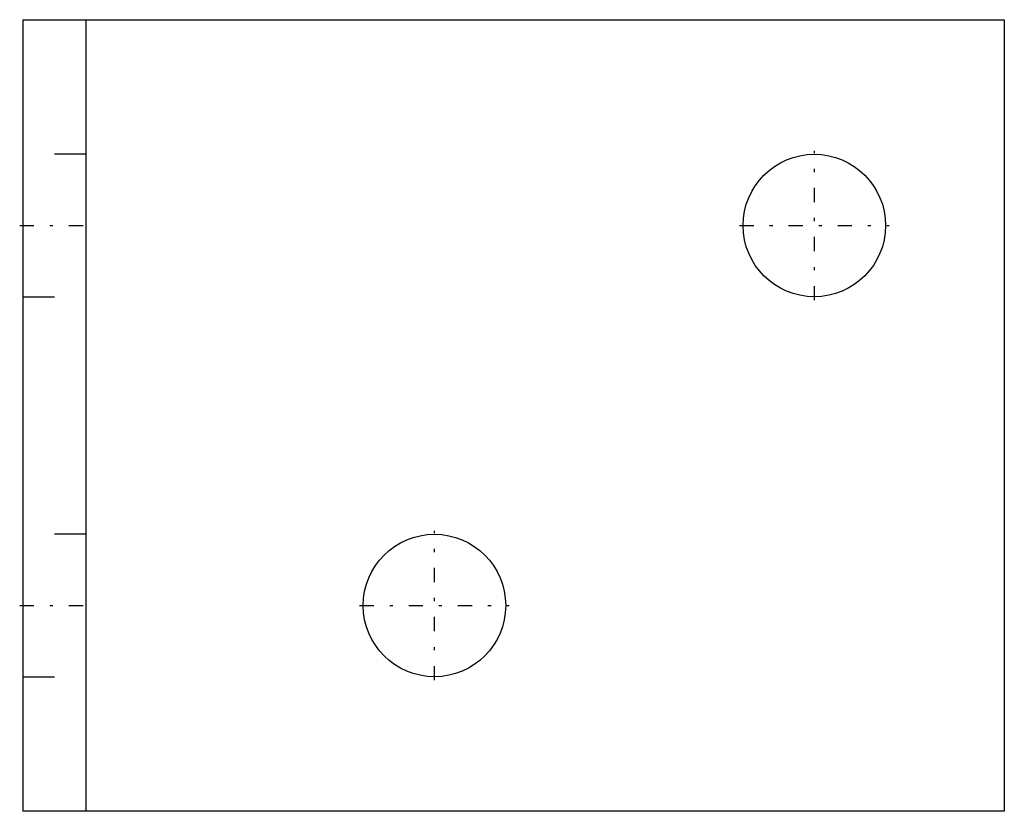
# Model space of a CAD drawing. Extents: x -0.1 to 31, y -12.5 to 12.5.
import ezdxf

# ---------------------------------------------------------------- set-up
doc = ezdxf.new("R2010")
doc.units = 0
doc.header["$MEASUREMENT"] = 0
doc.linetypes.add('CENTER', pattern=[1.5, 0.45, -0.5, 0.05, -0.5])
doc.linetypes.add('DASHED', pattern=[2, 1, -1])
doc.layers.get('0').update_dxf_attribs({"linetype": 'CONTINUOUS'})

msp = doc.modelspace()

# ---------------------------------------------------------------- linework, layer by layer
at = {"linetype": 'Continuous'}
for p, q in [((0, 12.5), (31, 12.5)), ((0, 12.5), (0, -12.5)), ((2, -12.5), (2, 12.5)), ((31, 12.5), (31, -12.5)), ((31, -12.5), (0, -12.5))]:
    msp.add_line(p, q, dxfattribs=at)
at = {"linetype": 'DASHED'}
for p, q in [((2, 8.25), (0, 8.25)), ((0, 3.75), (2, 3.75)), ((2, -3.75), (0, -3.75)), ((0, -8.25), (2, -8.25))]:
    msp.add_line(p, q, dxfattribs=at)
at = {"linetype": 'CENTER'}
for p, q in [((25, 3.6375), (25, 8.3625)), ((-0.1, 6), (2.1, 6)), ((22.6375, 6), (27.3625, 6)), ((13, -8.3625), (13, -3.6375)), ((-0.1, -6), (2.1, -6)), ((10.6375, -6), (15.3625, -6))]:
    msp.add_line(p, q, dxfattribs=at)
at = {"linetype": 'Continuous'}
for centre in [(25, 6), (13, -6)]:
    msp.add_circle(centre, 2.25, dxfattribs=at)

doc.saveas('drawing.dxf')
